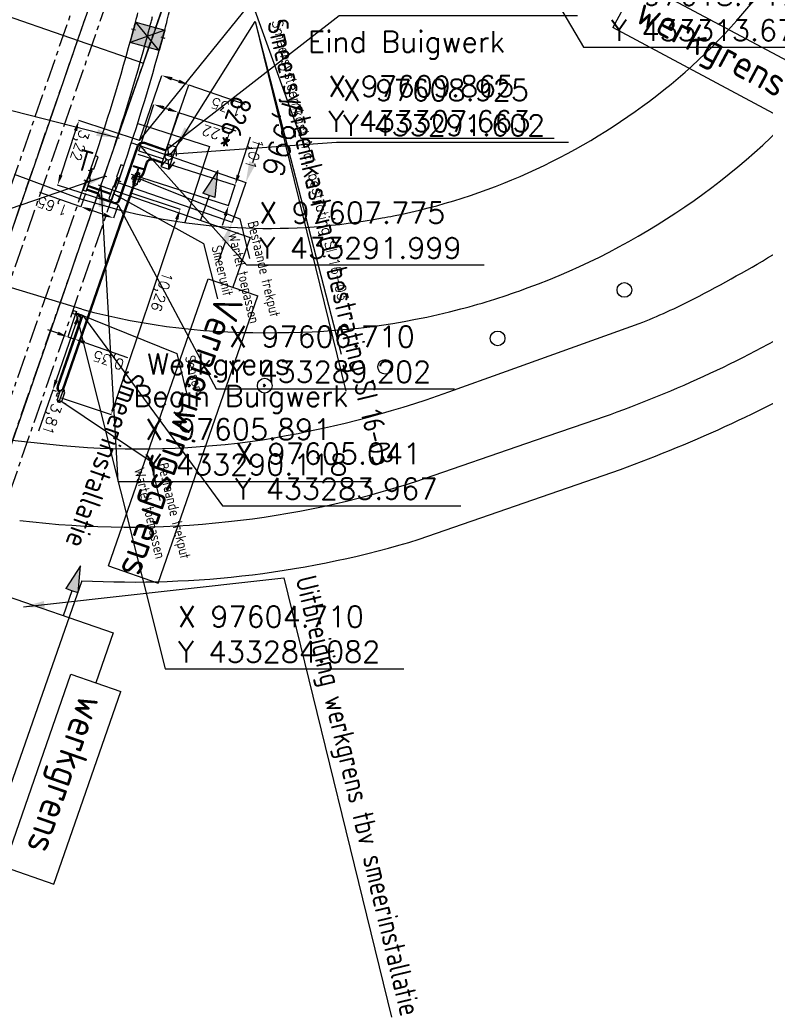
# Model space of a CAD drawing. Header units: millimetres. Extents: x 96940 to 101272, y 432237 to 434659.
# Tile 185 of 256: x 97602 to 97637, y 433251 to 433298. Entities that reach past the tile are written whole.
import ezdxf
from ezdxf.enums import TextEntityAlignment as Align

# ---------------------------------------------------------------- set-up
doc = ezdxf.new("R2010")
doc.units = ezdxf.units.MM
doc.linetypes.add('ACAD_ISO02W100', pattern=[15, 12, -3])
doc.linetypes.add('CENTER', pattern=[35.225022, 22.015639, -4.403128, 4.403128, -4.403128])
for name, color, linetype in [('As', 2, 'ACAD_ISO02W100'), ('Ondergrond_Nieuw_IP', 8, 'Continuous'), ('R_BN_B_Kokersysteem_Laagspanning', 3, 'Continuous'), ('R_BN_N_Kabels_en_leidingen_maatvoering', 1, 'Continuous'), ('R_BN_N_SPOOR', 3, 'Continuous'), ('R_BN_T_N_Constructiecodes', 7, 'Continuous'), ('R_BN_T_N_Constructielijn', 7, 'Continuous'), ('R_BN_T_N_Hartspoor', 1, 'CENTER'), ('R_BN_T_N_HOOGTELIJN', 7, 'Continuous'), ('R_BN_T_N_Kokersysteem_tekst', 7, 'Continuous'), ('R_BN_T_N_Legplan_maatvoering', 1, 'Continuous'), ('R_BN_T_N_Smeerinstallatie_kabels_en_unit', 9, 'Continuous'), ('R_BN_T_N_Smeerinstallatie_kabels_en_unit_Maatvoering', 7, 'Continuous'), ('R_BN_T_N_Smeersysteemkast', 7, 'Continuous'), ('R_BN_T_N_Spoor', 3, 'Continuous'), ('R_BN_T_N_Tekst', 7, 'Continuous'), ('R_BN_T_N_Thermietlassen', 7, 'Continuous'), ('R_BN_T_N_Vecom', 7, 'Continuous'), ('R_BN_T_N_Verkanting', 7, 'Continuous')]:
    doc.layers.add(name, color=color, linetype=linetype)
doc.layers.add('R_BN_T_N_Coordinaten', color=7, linetype='Continuous', lineweight=25)
doc.layers.add('R_BN_T_N_Las', color=3, linetype='Continuous', lineweight=25)
doc.styles.add('ISO', font='iso.shx')
doc.styles.get("Standard").update_dxf_attribs({"font": 'romans.shx'})
doc.dimstyles.new('RET 1-500', dxfattribs={"dimtxt": 1, "dimasz": 1, "dimexe": 0.3, "dimexo": 0, "dimgap": 0.3, "dimtad": 1, "dimdec": 3, "dimzin": 1, "dimtxsty": 'Standard', "dimcen": 0, "dimclrd": 1, "dimclre": 1, "dimclrt": 7, "dimaunit": 2, "dimadec": 4, "dimazin": 0, "dimtfac": 1, "dimtdec": 3, "dimtofl": 0, "dimtmove": 0, "dimatfit": 0, "dimfxl": 1, "dimarcsym": 0})
doc.dimstyles.get("Standard").update_dxf_attribs({"dimtxt": 0.18, "dimasz": 0.18, "dimexe": 0.18, "dimexo": 0.0625, "dimgap": 0.09, "dimtad": 0, "dimtih": 1, "dimtoh": 1, "dimdec": 4, "dimzin": 0, "dimdsep": 46, "dimtxsty": 'Standard', "dimcen": 0.09, "dimadec": 0, "dimazin": 0, "dimtfac": 1, "dimtdec": 4, "dimtofl": 0, "dimtmove": 0, "dimatfit": 3, "dimfxl": 1, "dimtolj": 1, "dimtzin": 0, "dimarcsym": 0})

# ---------------------------------------------------------------- blocks, each defined once
blk = doc.blocks.new('Smeersysteemkast')
at = {"layer": 'R_BN_T_N_Smeersysteemkast', "color": 7}
for p, q in [((-0.141, 0.349), (-0.55, 0.2)), ((0.55, 0.2), (-0.55, 0.2)), ((-0.55, 0.2), (-0.55, -0.2)), ((-0.55, 0.2), (-0.147, 0.053)), ((0.141, 0.349), (0.55, 0.2)), ((0.55, 0.2), (0.147, 0.053)), ((0.55, -0.2), (0.55, 0.2)), ((-0.147, -0.053), (-0.55, -0.2)), ((-0.55, -0.2), (0.55, -0.2)), ((0.147, -0.053), (0.55, -0.2))]:
    blk.add_line(p, q, dxfattribs=at)
at = {"layer": 'R_BN_T_N_Smeersysteemkast'}
blk.add_circle((0, 0), 0.156, dxfattribs=at)
blk = doc.blocks.new('Verkanting vlak')
at = {"layer": 'R_BN_T_N_Verkanting'}
blk.add_hatch(color=256, dxfattribs=at).paths.add_polyline_path([(0.505, -0.718), (-0.505, -0.718), (-0.505, 0.717), (0.505, 0.717)])
for p, q in [((-0.505, 0.717), (0.505, -0.718)), ((0.505, 0.717), (-0.505, -0.718))]:
    blk.add_line(p, q, dxfattribs=at)
blk.add_lwpolyline([(0.505, -0.718), (-0.505, -0.718), (-0.505, 0.717), (0.505, 0.717)], close=True, dxfattribs=at)
blk = doc.blocks.new('Thermietlas')
at = {"layer": 'R_BN_T_N_Thermietlassen', "style": 'ISO'}
blk.add_text('T', height=1, dxfattribs=at).set_placement((-0.313, -0.611))
blk = doc.blocks.new('Werkgrens rechts onder')
at = {"layer": 'R_BN_T_N_Constructiecodes'}
blk.add_hatch(color=1, dxfattribs=at).paths.add_polyline_path([(-1.25, -5.312), (-1.25, -5), (-1.25, -4.688), (-2.5, -5)])
blk.add_hatch(color=1, dxfattribs=at).paths.add_polyline_path([(-1.25, -5.312), (-1.25, -5), (-1.25, -4.688), (-2.5, -5)])
blk.add_hatch(color=1, dxfattribs=at).paths.add_polyline_path([(-1.25, -5.312), (-1.25, -5), (-1.25, -4.688), (-2.5, -5)])
blk.add_hatch(color=1, dxfattribs=at).paths.add_polyline_path([(-1.25, -5.312), (-1.25, -5), (-1.25, -4.688), (-2.5, -5)])
at = {"layer": 'R_BN_T_N_Constructiecodes', "color": 7}
for p, q in [((0, 0), (0, -7.5)), ((-1.25, -5), (0, -5)), ((12.17, -6.25), (2.5, -6.25)), ((2.5, -6.25), (2.5, -8.75)), ((12.17, -6.25), (12.17, -8.75)), ((0, -7.5), (2.5, -7.5)), ((12.17, -8.75), (2.5, -8.75))]:
    blk.add_line(p, q, dxfattribs=at)
at = {"layer": 'R_BN_T_N_Constructiecodes'}
for p, q in [((-2.5, -5), (-1.25, -4.688)), ((-1.25, -5.312), (-2.5, -5)), ((-1.25, -5), (-1.25, -4.688)), ((-1.25, -5.312), (-1.25, -5))]:
    blk.add_line(p, q, dxfattribs=at)
at = {"layer": 'R_BN_T_N_Constructiecodes', "color": 1, "style": 'ISO'}
blk.add_text('werkgrens', height=1.35, dxfattribs=at).set_placement((3.2, -7.343), align=Align.MIDDLE_LEFT)
at = {"layer": 'R_BN_T_N_Constructiecodes', "color": 7, "style": 'ISO'}
blk.add_attdef('CODE', text='', height=1, dxfattribs=at).set_placement((-6.191, -5), align=Align.MIDDLE_LEFT)
blk = doc.blocks.new('Vernieuwingsgrens rechts boven')
at = {"layer": 'R_BN_T_N_Constructiecodes'}
blk.add_hatch(color=1, dxfattribs=at).paths.add_polyline_path([(-1.25, 5.312), (-1.25, 5), (-1.25, 4.687), (-2.5, 5)])
blk.add_hatch(color=1, dxfattribs=at).paths.add_polyline_path([(-1.25, 5.312), (-1.25, 5), (-1.25, 4.687), (-2.5, 5)])
blk.add_hatch(color=1, dxfattribs=at).paths.add_polyline_path([(-1.25, 5.312), (-1.25, 5), (-1.25, 4.687), (-2.5, 5)])
blk.add_hatch(color=1, dxfattribs=at).paths.add_polyline_path([(-1.25, 5.312), (-1.25, 5), (-1.25, 4.687), (-2.5, 5)])
at = {"layer": 'R_BN_T_N_Constructiecodes', "color": 7}
for p, q in [((16.918, 8.75), (2.5, 8.75)), ((2.5, 6.25), (2.5, 8.75)), ((16.918, 6.25), (16.918, 8.75)), ((0, 0), (0, 7.5)), ((0, 7.5), (2.5, 7.5)), ((16.918, 6.25), (2.5, 6.25)), ((-1.25, 5), (0, 5))]:
    blk.add_line(p, q, dxfattribs=at)
at = {"layer": 'R_BN_T_N_Constructiecodes'}
for p, q in [((-1.25, 5.312), (-2.5, 5)), ((-1.25, 5.312), (-1.25, 5)), ((-2.5, 5), (-1.25, 4.687)), ((-1.25, 5), (-1.25, 4.687))]:
    blk.add_line(p, q, dxfattribs=at)
at = {"layer": 'R_BN_T_N_Constructiecodes', "color": 1, "style": 'ISO'}
blk.add_text('Vernieuwingsgrens', height=1.35, dxfattribs=at).set_placement((3.003, 7.537), align=Align.MIDDLE_LEFT)
at = {"layer": 'R_BN_T_N_Constructiecodes', "style": 'ISO'}
blk.add_attdef('CODE', text='', height=1, dxfattribs=at).set_placement((-6.153, 5), align=Align.MIDDLE_LEFT)
blk = doc.blocks.new('*D233')
at = {"layer": 'Defpoints', "color": 0, "transparency": 16777216}
for p in [(97607.717, 433292.257), (97603.839, 433290.149), (97606.71, 433289.202)]:
    blk.add_point(p, dxfattribs=at)
at = {"layer": 'R_BN_T_N_Smeerinstallatie_kabels_en_unit_Maatvoering', "color": 1, "lineweight": -2, "transparency": 16777216}
for p, q in [((97607.717, 433292.257), (97604.846, 433293.204)), ((97604.689, 433292.729), (97603.995, 433290.623)), ((97606.71, 433289.202), (97603.839, 433290.149))]:
    blk.add_line(p, q, dxfattribs=at)
at = {"layer": 'R_BN_T_N_Smeerinstallatie_kabels_en_unit_Maatvoering', "color": 1, "transparency": 16777216}
for points in [[(97604.769, 433292.703), (97604.61, 433292.755), (97604.846, 433293.204)], [(97604.075, 433290.597), (97603.916, 433290.649), (97603.839, 433290.149)]]:
    blk.add_solid(points, dxfattribs=at)
at = {"layer": 'R_BN_T_N_Smeerinstallatie_kabels_en_unit_Maatvoering', "color": 7, "transparency": 16777216, "insert": (97604.832, 433292.05), "char_height": 0.5, "attachment_point": 5, "rotation": 251.7569}
blk.add_mtext('3,22', dxfattribs=at)
blk = doc.blocks.new('*D234')
at = {"layer": 'Defpoints', "color": 0, "transparency": 16777216}
for p in [(97610.061, 433294.906), (97607.717, 433292.257), (97608.994, 433291.816)]:
    blk.add_point(p, dxfattribs=at)
at = {"layer": 'R_BN_T_N_Smeerinstallatie_kabels_en_unit_Maatvoering', "color": 1, "lineweight": -2, "transparency": 16777216}
for p, q in [((97607.717, 433292.257), (97608.784, 433295.347)), ((97609.257, 433295.184), (97609.588, 433295.07)), ((97608.994, 433291.816), (97610.061, 433294.906)), ((97610.061, 433294.906), (97612.724, 433293.987))]:
    blk.add_line(p, q, dxfattribs=at)
at = {"layer": 'R_BN_T_N_Smeerinstallatie_kabels_en_unit_Maatvoering', "color": 1, "transparency": 16777216}
for points in [[(97609.23, 433295.105), (97609.284, 433295.263), (97608.784, 433295.347)], [(97609.561, 433294.991), (97609.615, 433295.148), (97610.061, 433294.906)]]:
    blk.add_solid(points, dxfattribs=at)
at = {"layer": 'R_BN_T_N_Smeerinstallatie_kabels_en_unit_Maatvoering', "color": 7, "transparency": 16777216, "insert": (97611.876, 433293.912), "char_height": 0.5, "attachment_point": 5, "rotation": 160.9484}
blk.add_mtext('1,35', dxfattribs=at)
blk = doc.blocks.new('*D235')
at = {"layer": 'Defpoints', "color": 0, "transparency": 16777216}
for p in [(97608.403, 433293.97), (97607.693, 433291.764), (97608.856, 433291.389)]:
    blk.add_point(p, dxfattribs=at)
at = {"layer": 'R_BN_T_N_Smeerinstallatie_kabels_en_unit_Maatvoering', "color": 1, "lineweight": -2, "transparency": 16777216}
for p, q in [((97607.693, 433291.764), (97608.403, 433293.97)), ((97608.879, 433293.817), (97609.09, 433293.749)), ((97608.856, 433291.389), (97609.566, 433293.595)), ((97609.566, 433293.595), (97612.288, 433292.719))]:
    blk.add_line(p, q, dxfattribs=at)
at = {"layer": 'R_BN_T_N_Smeerinstallatie_kabels_en_unit_Maatvoering', "color": 1, "transparency": 16777216}
for points in [[(97608.854, 433293.737), (97608.905, 433293.896), (97608.403, 433293.97)], [(97609.065, 433293.669), (97609.116, 433293.828), (97609.566, 433293.595)]]:
    blk.add_solid(points, dxfattribs=at)
at = {"layer": 'R_BN_T_N_Smeerinstallatie_kabels_en_unit_Maatvoering', "color": 7, "transparency": 16777216, "insert": (97611.443, 433292.626), "char_height": 0.5, "attachment_point": 5, "rotation": 162.1563}
blk.add_mtext('1,22', dxfattribs=at)
blk = doc.blocks.new('*D236')
at = {"layer": 'Defpoints', "color": 0, "transparency": 16777216}
for p in [(97607.638, 433291.618), (97607.33, 433290.657), (97611.948, 433289.176)]:
    blk.add_point(p, dxfattribs=at)
at = {"layer": 'R_BN_T_N_Smeerinstallatie_kabels_en_unit_Maatvoering', "color": 1, "lineweight": -2, "transparency": 16777216}
for p, q in [((97612.409, 433290.613), (97612.992, 433292.431)), ((97607.638, 433291.618), (97612.256, 433290.137)), ((97607.33, 433290.657), (97611.948, 433289.176)), ((97611.948, 433289.176), (97612.256, 433290.137)), ((97611.796, 433288.7), (97611.643, 433288.224))]:
    blk.add_line(p, q, dxfattribs=at)
at = {"layer": 'R_BN_T_N_Smeerinstallatie_kabels_en_unit_Maatvoering', "color": 1, "transparency": 16777216}
for points in [[(97612.488, 433290.587), (97612.33, 433290.638), (97612.256, 433290.137)], [(97611.875, 433288.675), (97611.716, 433288.726), (97611.948, 433289.176)]]:
    blk.add_solid(points, dxfattribs=at)
at = {"layer": 'R_BN_T_N_Smeerinstallatie_kabels_en_unit_Maatvoering', "color": 7, "transparency": 16777216, "insert": (97613.108, 433291.654), "char_height": 0.5, "attachment_point": 5, "rotation": 252.2185}
blk.add_mtext('1,01', dxfattribs=at)
blk = doc.blocks.new('*D237')
at = {"layer": 'Defpoints', "color": 0, "transparency": 16777216}
for p in [(97604.71, 433284.082, -1.809), (97605.041, 433283.967), (97604.319, 433282.953)]:
    blk.add_point(p, dxfattribs=at)
at = {"layer": 'R_BN_T_N_Smeerinstallatie_kabels_en_unit_Maatvoering', "color": 1, "lineweight": -2, "transparency": 16777216}
for p, q in [((97604.71, 433284.082), (97604.319, 433282.953)), ((97605.041, 433283.967), (97604.649, 433282.839)), ((97603.846, 433283.117), (97603.374, 433283.281)), ((97604.319, 433282.953), (97604.649, 433282.839)), ((97605.122, 433282.675), (97607.154, 433281.97))]:
    blk.add_line(p, q, dxfattribs=at)
at = {"layer": 'R_BN_T_N_Smeerinstallatie_kabels_en_unit_Maatvoering', "color": 1, "transparency": 16777216}
for points in [[(97603.819, 433283.039), (97603.874, 433283.196), (97604.319, 433282.953)], [(97605.095, 433282.596), (97605.149, 433282.754), (97604.649, 433282.839)]]:
    blk.add_solid(points, dxfattribs=at)
at = {"layer": 'R_BN_T_N_Smeerinstallatie_kabels_en_unit_Maatvoering', "color": 7, "transparency": 16777216, "insert": (97606.273, 433281.908), "char_height": 0.5, "attachment_point": 5, "rotation": 160.8663}
blk.add_mtext('0,35', dxfattribs=at)
blk = doc.blocks.new('*D238')
at = {"layer": 'Defpoints', "color": 0, "transparency": 16777216}
for p in [(97605.155, 433289.742), (97604.94, 433289.121), (97606.71, 433289.202)]:
    blk.add_point(p, dxfattribs=at)
at = {"layer": 'R_BN_T_N_Smeerinstallatie_kabels_en_unit_Maatvoering', "color": 1, "lineweight": -2, "transparency": 16777216}
for p, q in [((97604.94, 433289.121), (97603.001, 433289.794)), ((97605.155, 433289.742), (97604.94, 433289.121)), ((97606.71, 433289.202), (97606.495, 433288.582)), ((97606.023, 433288.746), (97605.412, 433288.957))]:
    blk.add_line(p, q, dxfattribs=at)
at = {"layer": 'R_BN_T_N_Smeerinstallatie_kabels_en_unit_Maatvoering', "color": 1, "transparency": 16777216}
for points in [[(97605.385, 433288.879), (97605.44, 433289.036), (97604.94, 433289.121)], [(97605.995, 433288.667), (97606.05, 433288.824), (97606.495, 433288.582)]]:
    blk.add_solid(points, dxfattribs=at)
at = {"layer": 'R_BN_T_N_Smeerinstallatie_kabels_en_unit_Maatvoering', "color": 7, "transparency": 16777216, "insert": (97603.62, 433289.211), "char_height": 0.5, "attachment_point": 5, "rotation": 160.8663}
blk.add_mtext('1,65', dxfattribs=at)
blk = doc.blocks.new('Werkgrens rechts boven')
at = {"layer": 'R_BN_T_N_Constructiecodes'}
blk.add_hatch(color=1, dxfattribs=at).paths.add_polyline_path([(-1.25, 5.312), (-1.25, 5), (-1.25, 4.688), (-2.5, 5)])
blk.add_hatch(color=1, dxfattribs=at).paths.add_polyline_path([(-1.25, 5.312), (-1.25, 5), (-1.25, 4.688), (-2.5, 5)])
blk.add_hatch(color=1, dxfattribs=at).paths.add_polyline_path([(-1.25, 5.312), (-1.25, 5), (-1.25, 4.688), (-2.5, 5)])
blk.add_hatch(color=1, dxfattribs=at).paths.add_polyline_path([(-1.25, 5.312), (-1.25, 5), (-1.25, 4.688), (-2.5, 5)])
at = {"layer": 'R_BN_T_N_Constructiecodes', "color": 7}
for p, q in [((12.17, 8.75), (2.5, 8.75)), ((2.5, 6.25), (2.5, 8.75)), ((12.17, 6.25), (12.17, 8.75)), ((0, 0), (0, 7.5)), ((0, 7.5), (2.5, 7.5)), ((12.17, 6.25), (2.5, 6.25)), ((-1.25, 5), (0, 5))]:
    blk.add_line(p, q, dxfattribs=at)
at = {"layer": 'R_BN_T_N_Constructiecodes'}
for p, q in [((-1.25, 5.312), (-2.5, 5)), ((-1.25, 5.312), (-1.25, 5)), ((-2.5, 5), (-1.25, 4.688)), ((-1.25, 5), (-1.25, 4.688))]:
    blk.add_line(p, q, dxfattribs=at)
at = {"layer": 'R_BN_T_N_Constructiecodes', "color": 1, "style": 'ISO'}
blk.add_text('werkgrens', height=1.35, dxfattribs=at).set_placement((3.22, 7.628), align=Align.MIDDLE_LEFT)
at = {"layer": 'R_BN_T_N_Constructiecodes', "color": 7, "style": 'ISO'}
blk.add_attdef('CODE', text='', height=1, dxfattribs=at).set_placement((-6.153, 5), align=Align.MIDDLE_LEFT)
blk = doc.blocks.new('*D481')
at = {"layer": 'Defpoints', "color": 0, "transparency": 16777216}
for p in [(97607.356, 433292.151), (97606.702, 433290.266), (97612.112, 433288.389)]:
    blk.add_point(p, dxfattribs=at)
at = {"layer": 'R_BN_T_N_Legplan_maatvoering', "color": 1, "lineweight": -2, "transparency": 16777216}
for p, q in [((97607.356, 433292.151), (97612.766, 433290.274)), ((97613.094, 433291.219), (97613.422, 433292.164)), ((97606.702, 433290.266), (97612.112, 433288.389)), ((97612.766, 433290.274), (97612.112, 433288.389)), ((97611.784, 433287.444), (97611.456, 433286.499))]:
    blk.add_line(p, q, dxfattribs=at)
at = {"layer": 'R_BN_T_N_Legplan_maatvoering', "color": 1, "transparency": 16777216}
for points in [[(97612.936, 433291.274), (97613.251, 433291.164), (97612.766, 433290.274)], [(97611.626, 433287.499), (97611.941, 433287.389), (97612.112, 433288.389)]]:
    blk.add_solid(points, dxfattribs=at)
at = {"layer": 'R_BN_T_N_Legplan_maatvoering', "color": 7, "transparency": 16777216, "insert": (97614.398, 433292.498), "char_height": 1, "attachment_point": 5, "rotation": 253.8}
blk.add_mtext('1,996', dxfattribs=at)
blk = doc.blocks.new('BOOM')
at = {"color": 0}
blk.add_circle((0, 0), 0.35, dxfattribs=at)
blk = doc.blocks.new('*D684')
at = {"layer": 'Defpoints', "color": 0, "transparency": 16777216}
for p in [(97607.272, 433289.793), (97604.006, 433280.063), (97606.382, 433279.265)]:
    blk.add_point(p, dxfattribs=at)
at = {"layer": 'R_BN_T_N_Smeerinstallatie_kabels_en_unit_Maatvoering', "color": 1, "lineweight": -2, "transparency": 16777216}
for p, q in [((97607.272, 433289.793), (97609.647, 433288.996)), ((97609.488, 433288.522), (97606.541, 433279.739)), ((97604.006, 433280.063), (97606.382, 433279.265))]:
    blk.add_line(p, q, dxfattribs=at)
at = {"layer": 'R_BN_T_N_Smeerinstallatie_kabels_en_unit_Maatvoering', "color": 1, "transparency": 16777216}
for points in [[(97609.567, 433288.495), (97609.409, 433288.548), (97609.647, 433288.996)], [(97606.62, 433279.713), (97606.462, 433279.766), (97606.382, 433279.265)]]:
    blk.add_solid(points, dxfattribs=at)
at = {"layer": 'R_BN_T_N_Smeerinstallatie_kabels_en_unit_Maatvoering', "color": 7, "transparency": 16777216, "insert": (97608.711, 433285.113), "char_height": 0.5, "attachment_point": 5, "rotation": 251.449}
blk.add_mtext('10,26', dxfattribs=at)
blk = doc.blocks.new('*D685')
at = {"layer": 'Defpoints', "color": 0, "transparency": 16777216}
for p in [(97604.852, 433284.022), (97605.036, 433283.958), (97603.793, 433280.357)]:
    blk.add_point(p, dxfattribs=at)
at = {"layer": 'R_BN_T_N_Smeerinstallatie_kabels_en_unit_Maatvoering', "color": 1, "lineweight": -2, "transparency": 16777216}
for p, q in [((97605.036, 433283.958), (97604.852, 433284.022)), ((97604.689, 433283.549), (97603.771, 433280.893)), ((97603.608, 433280.42), (97602.937, 433278.476)), ((97603.793, 433280.357), (97603.608, 433280.42))]:
    blk.add_line(p, q, dxfattribs=at)
at = {"layer": 'R_BN_T_N_Smeerinstallatie_kabels_en_unit_Maatvoering', "color": 1, "transparency": 16777216}
for points in [[(97604.768, 433283.522), (97604.61, 433283.576), (97604.852, 433284.022)], [(97603.85, 433280.866), (97603.693, 433280.92), (97603.608, 433280.42)]]:
    blk.add_solid(points, dxfattribs=at)
at = {"layer": 'R_BN_T_N_Smeerinstallatie_kabels_en_unit_Maatvoering', "color": 7, "transparency": 16777216, "insert": (97603.507, 433279.062), "char_height": 0.5, "attachment_point": 5, "rotation": 250.9476}
blk.add_mtext('3,81', dxfattribs=at)
blk = doc.blocks.new('Las')
at = {"layer": 'R_BN_T_N_Las', "color": 7}
blk.add_line((-0.1, 0), (0.1, 0), dxfattribs=at)

msp = doc.modelspace()

# ---------------------------------------------------------------- linework, layer by layer
at = {"layer": 'As'}
for points in [[(97628.0347, 433364.08818, -1.79248), (97626.20282, 433358.80282, -1.79694), (97624.38307, 433353.55299, -1.79819), (97622.724, 433348.75224, -1.82376), (97621.67315, 433345.7319, -1.83336), (97619.7661, 433340.23955, -1.8139), (97617.88885, 433334.83255, -1.81508), (97616.07994, 433329.61728, -1.83405), (97614.22186, 433324.24606, -1.81813), (97612.55067, 433319.42948, -1.79446), (97610.7776, 433314.29752, -1.78801), (97608.79088, 433308.57096, -1.78711), (97606.82434, 433302.92436, -1.80661), (97604.96062, 433297.51932, -1.80412), (97603.29031, 433292.70863, -1.80739), (97601.42549, 433287.329, -1.8134), (97600.11737, 433283.55214, -1.8079), (97598.52167, 433278.94376, -1.80699), (97597.23032, 433275.22145, -1.80393)], [(97600.4097, 433274.28669, -1.81864), (97602.10161, 433279.17159, -1.81929), (97603.8608, 433284.24161, -1.81816), (97605.40498, 433288.70106, -1.81631), (97607.21721, 433293.925, -1.80257), (97608.98084, 433299.01333, -1.80357), (97610.77494, 433304.1975, -1.80238), (97612.48399, 433309.1428, -1.78701), (97614.24883, 433314.24715, -1.79053), (97616.04663, 433319.43453, -1.80001), (97617.5951, 433323.88172, -1.8245), (97619.31989, 433328.88769, -1.83345), (97621.13165, 433334.10366, -1.81662), (97622.97751, 433339.40976, -1.81608), (97624.28452, 433343.07983, -1.83935), (97624.99245, 433345.2069, -1.83829), (97626.5217, 433349.59162, -1.80307), (97628.32527, 433354.76614, -1.78253), (97630.02047, 433359.63559, -1.77107), (97631.16318, 433362.92721, -1.75616)]]:
    msp.add_polyline3d(points, dxfattribs=at)
at = {"layer": 'Ondergrond_Nieuw_IP'}
for points in [[(97601.773, 433290.662), (97604.872, 433289.51), (97606.367, 433289.076)], [(97604.987, 433284.255), (97598.654, 433286.17)], [(97625.128, 433281.313), (97631.43, 433283.576)], [(97622.407, 433280.336), (97625.128, 433281.313)], [(97626.505, 433278.041), (97629.42, 433279.045)], [(97600.913, 433278.12), (97604.073, 433277.788)], [(97620.828, 433276.085), (97626.505, 433278.041)], [(97620.993, 433273.346), (97630.539, 433276.663)], [(97604.99, 433271.382), (97597.496, 433249.957), (97598.942, 433246.883)]]:
    msp.add_lwpolyline(points, dxfattribs=at)
for centre, radius, start, end in [((97615.50994, 433316.14492), 27.45369, 306.702722, 321.217847), ((97614.59412, 433316.85617), 33.62679, 290.117616, 318.72396), ((97614.04107, 433317.73375), 29.6063, 281.177057, 307.144113), ((97613.88236, 433317.25064), 29.15975, 255.064557, 280.573346), ((97614.93212, 433312.93057), 24.72156, 280.01889, 281.308948), ((97595.65158, 433358.04621), 82.73679, 297.6350106, 300.8005157), ((97614.38718, 433316.92343), 33.76155, 284.720271, 290.408116), ((97619.96383, 433312.45886), 31.07559, 291.652525, 296.909293), ((97613.4192, 433315.72698), 32.58201, 255.001176, 271.491035), ((97614.35475, 433316.99216), 33.83627, 269.851414, 284.743822), ((97611.12733, 433331.98491), 56.01121, 289.061902, 300.253178), ((97609.01202, 433336.39152), 63.48943, 289.8198626, 300.1295807), ((97605.51724, 433327.80417), 50.38344, 279.17972, 289.586184), ((97607.62852, 433318.36119), 40.72868, 264.991833, 278.366881), ((97607.13286, 433318.30824), 44.38872, 276.233997, 287.970507), ((97607.23169, 433317.48065), 43.55529, 263.152869, 276.222975), ((97607.41456, 433317.80587), 46.48714, 267.010359, 286.983142)]:
    msp.add_arc(centre, radius, start, end, dxfattribs=at)
at = {"layer": 'R_BN_B_Kokersysteem_Laagspanning', "color": 1}
for p, q in [((97607.36427, 433290.43761), (97607.41006, 433290.56991)), ((97607.5361, 433290.6956), (97607.38565, 433290.2609)), ((97607.4854, 433290.54913), (97607.41642, 433290.573)), ((97607.75723, 433290.61907), (97607.5361, 433290.6956)), ((97607.57579, 433290.68187), (97607.60114, 433290.7551)), ((97607.60678, 433290.18437), (97607.75723, 433290.61907)), ((97607.6075, 433290.75819), (97607.61459, 433290.75574)), ((97607.61459, 433290.75574), (97607.73507, 433290.71404)), ((97607.70653, 433290.47259), (97607.77552, 433290.44872)), ((97607.71754, 433290.63281), (97607.74125, 433290.70132)), ((97607.43634, 433290.40738), (97607.36736, 433290.43125)), ((97607.38565, 433290.2609), (97607.60678, 433290.18437)), ((97607.42534, 433290.24717), (97607.39999, 433290.17393)), ((97607.40308, 433290.16757), (97607.41017, 433290.16512)), ((97607.41017, 433290.16512), (97607.52829, 433290.12423)), ((97607.52829, 433290.12423), (97607.53538, 433290.12178)), ((97607.56709, 433290.19811), (97607.54174, 433290.12487)), ((97607.65747, 433290.33084), (97607.72646, 433290.30697)), ((97607.77861, 433290.44236), (97607.73282, 433290.31006)), ((97603.79013, 433280.13871), (97603.83843, 433280.27543)), ((97603.96527, 433280.40031), (97603.81204, 433279.96658)), ((97603.91364, 433280.25416), (97603.84481, 433280.27848)), ((97604.18591, 433280.32236), (97603.96527, 433280.40031)), ((97604.00487, 433280.38632), (97604.03069, 433280.45939)), ((97604.03268, 433279.88863), (97604.18591, 433280.32236)), ((97604.03268, 433279.88863), (97604.18341, 433280.31529)), ((97604.03707, 433280.46244), (97604.04414, 433280.45994)), ((97604.04414, 433280.45994), (97604.162, 433280.4183)), ((97604.14631, 433280.33635), (97604.17212, 433280.40943)), ((97603.86367, 433280.11273), (97603.79013, 433280.13871)), ((97603.81204, 433279.96658), (97604.03268, 433279.88863)), ((97603.85164, 433279.95259), (97603.82583, 433279.87951)), ((97603.82888, 433279.87313), (97603.83595, 433279.87064)), ((97603.83595, 433279.87064), (97603.95381, 433279.829)), ((97603.95381, 433279.829), (97603.96088, 433279.8265)), ((97603.99308, 433279.90262), (97603.96726, 433279.82955))]:
    msp.add_line(p, q, dxfattribs=at)
at = {"layer": 'R_BN_B_Kokersysteem_Laagspanning', "color": 1, "linetype": 'CENTER'}
for p, q in [((97607.75571, 433290.37621), (97607.38716, 433290.50376)), ((97607.68346, 433290.76365), (97607.45942, 433290.11632)), ((97604.11306, 433280.46741), (97603.88489, 433279.82153))]:
    msp.add_line(p, q, dxfattribs=at)
at = {"layer": 'R_BN_B_Kokersysteem_Laagspanning', "color": 1}
for centre, radius, start, end in [((97607.41478, 433290.56828), 0.005, 70.908884, 160.908886), ((97607.60586, 433290.75347), 0.005, 70.908884, 160.908886), ((97607.7318, 433290.70459), 0.01, 340.908886, 70.908884), ((97607.36899, 433290.43598), 0.005, 160.908886, 250.908884), ((97607.40471, 433290.17229), 0.005, 160.908886, 250.908884), ((97607.53668, 433290.12719), 0.00557, 256.48768, 335.330086), ((97607.72809, 433290.31169), 0.005, 250.908884, 340.908886), ((97607.77388, 433290.44399), 0.005, 340.908886, 70.908884), ((97603.84314, 433280.27376), 0.005, 70.542531, 160.542529), ((97604.0354, 433280.45773), 0.005, 70.542531, 160.542529), ((97603.83054, 433279.87785), 0.005, 160.542529, 250.542531), ((97603.96255, 433279.83121), 0.005, 250.542531, 340.542529), ((97604.02933, 433279.89234), 0.005, 70.542531, 160.542529)]:
    msp.add_arc(centre, radius, start, end, dxfattribs=at)
for p in [(97607.60678, 433290.18437), (97607.60678, 433290.18437), (97603.81204, 433279.96658), (97604.03268, 433279.88863), (97604.03268, 433279.88863)]:
    msp.add_point(p, dxfattribs=at)
at = {"layer": 'R_BN_N_SPOOR', "color": 7}
for p in [(97606.0362, 433290.49213), (97606.05686, 433290.55168)]:
    msp.add_point(p, dxfattribs=at)
at = {"layer": 'R_BN_T_N_Constructielijn'}
msp.add_line((97606.77318, 433292.35433), (97606.67868, 433292.38705), dxfattribs=at)
at = {"layer": 'R_BN_T_N_Hartspoor', "ltscale": 0.05}
for p, q in [((97644.79464, 433412.43045), (97595.53233, 433270.34214)), ((97631.96903, 433377.6276), (97594.85442, 433270.57717)), ((97633.32485, 433377.15754), (97596.21025, 433270.10711)), ((97598.65318, 433269.25485), (97625.10155, 433345.48794)), ((97605.18275, 433290.36369), (97597.93316, 433269.50538)), ((97606.53846, 433289.89327), (97599.28862, 433269.03427))]:
    msp.add_line(p, q, dxfattribs=at)
at = {"layer": 'R_BN_T_N_Hartspoor'}
msp.add_arc((97559.84852, 433310.31939), 50, 344.919933, 345.902425, dxfattribs=at)
at = {"layer": 'R_BN_T_N_Hartspoor', "linetype": 'CENTER'}
msp.add_arc((97511.57043, 433323.32794), 100, 340.8890444, 344.9198581, dxfattribs=at)
at = {"layer": 'R_BN_T_N_HOOGTELIJN'}
msp.add_line((97581.0751, 433305.22668), (97607.90701, 433295.9336), dxfattribs=at)
at = {"layer": 'R_BN_T_N_Smeerinstallatie_kabels_en_unit', "color": 9}
for p, q in [((97605.61727, 433291.53064, -1.80946), (97605.41405, 433290.94489, -1.80946)), ((97605.55576, 433290.89572, -1.80946), (97605.75898, 433291.48147, -1.80946)), ((97605.75898, 433291.48147, -1.80946), (97605.61727, 433291.53064, -1.80946)), ((97605.29734, 433290.48077, -1.80946), (97605.45365, 433290.93131, -1.80946)), ((97605.41405, 433290.94489, -1.80946), (97605.55576, 433290.89572, -1.80946)), ((97606.83128, 433291.10945, -1.80946), (97606.62806, 433290.5237, -1.80946)), ((97606.76977, 433290.47453, -1.80946), (97606.97299, 433291.06028, -1.80946)), ((97606.97299, 433291.06028, -1.80946), (97606.83128, 433291.10945, -1.80946)), ((97605.25768, 433290.49417, -1.80946), (97605.05446, 433289.90842, -1.80946)), ((97605.39939, 433290.445, -1.80946), (97605.25768, 433290.49417, -1.80946)), ((97605.34488, 433290.46412, -1.80946), (97605.50119, 433290.91465, -1.80946)), ((97606.51136, 433290.05958, -1.80946), (97606.66767, 433290.51012, -1.80946)), ((97606.55889, 433290.04293, -1.80946), (97606.7152, 433290.49346, -1.80946)), ((97606.62806, 433290.5237, -1.80946), (97606.76977, 433290.47453, -1.80946)), ((97605.19617, 433289.85925, -1.80946), (97605.39939, 433290.445, -1.80946)), ((97606.34474, 433289.70708, -1.80946), (97605.27244, 433290.0791, -1.80946)), ((97606.36111, 433289.75427, -1.80946), (97605.28881, 433290.12629, -1.80946)), ((97606.47169, 433290.07298, -1.80946), (97606.26847, 433289.48723, -1.80946)), ((97606.41018, 433289.43806, -1.80946), (97606.6134, 433290.02381, -1.80946)), ((97606.6134, 433290.02381, -1.80946), (97606.47169, 433290.07298, -1.80946)), ((97605.05446, 433289.90842, -1.80946), (97605.19617, 433289.85925, -1.80946)), ((97605.66549, 433289.74874, -1.80946), (97605.21237, 433289.90595, -1.80946)), ((97605.69846, 433289.79028, -1.80946), (97605.22877, 433289.95323, -1.80946)), ((97605.84227, 433289.54987, -1.80946), (97605.76935, 433289.66608, -1.80946)), ((97605.87532, 433289.59128, -1.80946), (97605.80232, 433289.70762, -1.80946)), ((97606.48347, 433289.28079, -1.80946), (97605.94613, 433289.46721, -1.80946)), ((97606.49772, 433289.32871, -1.80946), (97605.97918, 433289.50862, -1.80946)), ((97606.26847, 433289.48723, -1.80946), (97606.41018, 433289.43806, -1.80946)), ((97604.69386, 433284.03432, -1.80946), (97604.78833, 433284.00154, -1.80946)), ((97604.71025, 433284.08156, -1.80946), (97604.80472, 433284.04878, -1.80946)), ((97604.71025, 433284.08156, -1.80946), (97604.80472, 433284.04878, -1.80946)), ((97604.91173, 433283.74704), (97603.82215, 433280.6065)), ((97604.95897, 433283.73065), (97603.86891, 433280.58875))]:
    msp.add_line(p, q, dxfattribs=at)
at = {"layer": 'R_BN_T_N_Smeerinstallatie_kabels_en_unit', "color": 7}
for p, q in [((97604.54399, 433284.05998, -1.80946), (97604.59414, 433284.20455, -1.80946)), ((97604.6857, 433284.01081, -1.80946), (97604.54399, 433284.05998, -1.80946)), ((97604.59414, 433284.20455, -1.80946), (97604.73586, 433284.15538, -1.80946)), ((97604.73586, 433284.15538, -1.80946), (97604.6857, 433284.01081, -1.80946))]:
    msp.add_line(p, q, dxfattribs=at)
at = {"layer": 'R_BN_T_N_Smeerinstallatie_kabels_en_unit', "color": 9}
for points in [[(97606.74477, 433289.45454), (97607.6353, 433292.02135, -0.41379378), (97607.9531, 433292.17571), (97608.99364, 433291.81638)], [(97606.79201, 433289.43815), (97607.68254, 433292.00496, -0.41379378), (97607.93677, 433292.12845), (97608.97831, 433291.76877)], [(97607.87621, 433290.69087), (97608.06289, 433291.22894, -0.41379377), (97608.38068, 433291.3833), (97608.80686, 433291.23613)], [(97607.92392, 433290.67584), (97608.1106, 433291.21391, -0.41422701), (97608.36511, 433291.3373), (97608.79177, 433291.18926)]]:
    msp.add_lwpolyline(points, format="xyb", dxfattribs=at)
for points in [[(97604.07533, 433280.44892), (97607.4424, 433290.15396)], [(97604.12248, 433280.43227), (97607.48965, 433290.1376)]]:
    msp.add_lwpolyline(points, dxfattribs=at)
for centre, radius, start, end in [((97607.68773, 433290.75779), 0.25, 277.280875, 340.866255), ((97607.68726, 433290.75643), 0.2, 284.636951, 340.866255), ((97605.59994, 433289.55979, -1.80946), 0.2, 32.105103, 70.866255), ((97605.6329, 433289.60133, -1.80946), 0.2, 32.105103, 70.866255), ((97606.01168, 433289.65617, -1.80946), 0.2, 212.105103, 250.866255), ((97606.04473, 433289.69757, -1.80946), 0.2, 212.105103, 250.866255), ((97606.55582, 433289.52009, -1.80946), 0.25, 253.178733, 340.866255), ((97606.55582, 433289.52009, -1.80946), 0.2, 253.178733, 340.866255), ((97604.72278, 433283.81259, -1.80946), 0.2, 340.866255, 70.866255), ((97604.72278, 433283.81259, -1.80946), 0.25, 340.866255, 70.866255), ((97604.05834, 433280.52455), 0.25, 160.866255, 239.855166), ((97604.05786, 433280.5232), 0.2, 160.866255, 237.13634)]:
    msp.add_arc(centre, radius, start, end, dxfattribs=at)
at = {"layer": 'R_BN_T_N_Smeerinstallatie_kabels_en_unit_Maatvoering', "color": 1}
msp.add_line((97607.69297, 433291.76352), (97608.8561, 433291.38911), dxfattribs=at)
at = {"layer": 'R_BN_T_N_Spoor'}
for p, q in [((97605.3815, 433290.82413), (97605.21774, 433290.35152)), ((97606.73702, 433290.35317), (97606.57345, 433289.88111))]:
    msp.add_line(p, q, dxfattribs=at)
at = {"layer": 'R_BN_T_N_Spoor', "color": 7}
for p, q in [((97605.28662, 433290.85573), (97605.47559, 433290.79025)), ((97606.05906, 433290.58808), (97606.15355, 433290.55534)), ((97605.08513, 433290.39754), (97605.36856, 433290.29919)), ((97605.76299, 433290.16235), (97606.04642, 433290.06401)), ((97606.64253, 433290.38591), (97606.83151, 433290.32043)), ((97606.44084, 433289.92712), (97606.72426, 433289.82878))]:
    msp.add_line(p, q, dxfattribs=at)
at = {"layer": 'R_BN_T_N_Spoor'}
msp.add_lwpolyline([(97609.03852, 433297.96593, 0.0072918), (97609.27272, 433298.9596, 0.00833353), (97609.47635, 433299.96301)], format="xyb", dxfattribs=at)
msp.add_lwpolyline([(97609.03852, 433297.96593, 0.0072918), (97609.27272, 433298.9596, 0.00833353), (97609.47635, 433299.96301)], format="xyb", dxfattribs=at)
for centre, radius, start, end in [((97559.84852, 433310.31939), 49.2825, 344.944576, 345.902425), ((97559.84852, 433310.31939), 49.2825, 344.944576, 345.902425), ((97559.84852, 433310.31939), 50.7175, 344.944274, 345.902425), ((97559.84852, 433310.31939), 50.7175, 344.944274, 345.902425), ((97511.60282, 433323.31735), 99.24843, 340.8886974, 344.9331306), ((97511.6264, 433323.30963), 100.65862, 340.8884616, 344.9338974)]:
    msp.add_arc(centre, radius, start, end, dxfattribs=at)
at = {"layer": 'R_BN_T_N_Vecom', "color": 7, "linetype": 'Continuous', "ltscale": 0.05}
for p, q in [((97607.64407, 433293.06399), (97611.03943, 433291.971)), ((97611.03943, 433291.971), (97609.87927, 433288.36697))]:
    msp.add_line(p, q, dxfattribs=at)

# ---------------------------------------------------------------- block references
at = {"layer": 'Ondergrond_Nieuw_IP'}
for p in [(97630.728, 433285.175), (97624.711, 433282.874), (97619.381, 433281.526), (97613.664, 433280.632)]:
    msp.add_blockref('BOOM', p, dxfattribs=at)
at = {"layer": 'R_BN_T_N_Constructiecodes', "color": 0, "linetype": 'ByBlock', "lineweight": -2}
for name, p, rotation, values in [('Werkgrens rechts onder', (97632.1109, 433306.51388), 331.8487727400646, {'CODE': '826**'}), ('Vernieuwingsgrens rechts boven', (97605.89139, 433290.1178), 250.8636240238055, {'CODE': '826*'})]:
    msp.add_blockref(name, p, dxfattribs=dict(at, rotation=rotation)).add_auto_attribs(values)
ref = msp.add_blockref('Werkgrens rechts boven', (97599.38401, 433271.36134), dxfattribs=dict(at, rotation=250.8662548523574))
ref.add_attrib('CODE', 'Smeerinstallatie', dxfattribs={"color": 7, "height": 1, "rotation": 250.866255, "style": 'ISO'}).set_placement((97607.54467, 433281.26404), align=Align.MIDDLE_LEFT)
at = {"layer": 'R_BN_T_N_Las', "color": 0, "linetype": 'ByBlock', "lineweight": -2}
for p, rotation in [((97607.4394, 433297.5181), 164.9445761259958), ((97608.82507, 433297.1451), 344.9445761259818)]:
    msp.add_blockref('Las', p, dxfattribs=dict(at, rotation=rotation))
at = {"layer": 'R_BN_T_N_Smeersysteemkast', "rotation": 252.1562700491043}
msp.add_blockref('Smeersysteemkast', (97609.09726, 433291.48558), dxfattribs=at)
at = {"layer": 'R_BN_T_N_Thermietlassen', "color": 0, "linetype": 'ByBlock', "rotation": 343.8}
for p in [(97605.11408, 433291.41914), (97607.54541, 433290.6498)]:
    msp.add_blockref('Thermietlas', p, dxfattribs=at)
at = {"layer": 'R_BN_T_N_Verkanting', "color": 0, "linetype": 'ByBlock', "lineweight": -2, "rotation": 254.5409816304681}
msp.add_blockref('Verkanting vlak', (97608.10521, 433297.20162), dxfattribs=at)

# ---------------------------------------------------------------- texts
at = {"layer": 'R_BN_N_Kabels_en_leidingen_maatvoering', "color": 7, "char_height": 1, "attachment_point": 7}
for s, insert in [('X 97608.925\\PY 433291.602', (97617.36873, 433292.48113)), ('X 97607.775\\PY 433291.999', (97613.40136, 433286.66196)), ('X 97606.710\\PY 433289.202', (97611.95949, 433280.78822, -1.80946)), ('X 97605.041\\PY 433283.967', (97612.25699, 433275.23835, -1.80946)), ('X 97604.710\\PY 433284.082', (97609.54434, 433267.5088, -1.80946))]:
    msp.add_mtext(s, dxfattribs=dict(at, insert=insert))
at = {"layer": 'R_BN_T_N_Coordinaten', "color": 7}
for s, p in [('Eind Buigwerk', (97615.7128, 433296.44477)), ('Werkgrens', (97608.08663, 433281.15417)), ('Begin Buigwerk', (97607.42598, 433279.64287))]:
    msp.add_text(s, height=1, dxfattribs=at).set_placement(p)
at = {"layer": 'R_BN_T_N_Coordinaten', "color": 7, "char_height": 1, "attachment_point": 7}
for s, insert in [('X 97618.747\\PY 433313.674', (97630.0869, 433296.9904)), ('X 97609.865\\PY 433307.663', (97616.67578, 433292.6674)), ('X 97605.891\\PY 433290.118', (97607.99438, 433276.39092))]:
    msp.add_mtext(s, dxfattribs=dict(at, insert=insert))
at = {"layer": 'R_BN_T_N_Kokersysteem_tekst', "linetype": 'Continuous', "ltscale": 0.05, "width": 0.9}
msp.add_text('Smeersysteemkast incl. bestrating SI 16-03', height=0.5, rotation=283.381093, dxfattribs=at).set_placement((97614.24163, 433297.98315), align=Align.MIDDLE_LEFT)
at = {"layer": 'R_BN_T_N_Smeerinstallatie_kabels_en_unit', "linetype": 'Continuous', "ltscale": 0.05, "style": 'ISO', "width": 0.9}
for s, p in [('Bestaande trekput', (97613.08754, 433288.43442)), ('Wartel toepassen', (97612.16889, 433287.88787)), ('Smeerunit', (97611.37263, 433287.27504)), ('Sensor', (97610.10939, 433282.05257)), ('Bestaande trekput', (97608.83225, 433276.96167)), ('Wartel toepassen', (97607.70403, 433276.72765))]:
    msp.add_text(s, height=0.5, rotation=283.503832, dxfattribs=at).set_placement(p, align=Align.MIDDLE_LEFT)
at = {"layer": 'R_BN_T_N_Tekst', "linetype": 'Continuous', "ltscale": 0.05, "style": 'ISO', "width": 0.9}
for s, p in [('Smeersysteemkast incl. bestrating SI 16-03', (97614.24163, 433297.98315)), ('Uitbreiding werkgrens tbv smeerinstallatie', (97615.60088, 433271.596))]:
    msp.add_text(s, height=1, rotation=283.503832, dxfattribs=at).set_placement(p, align=Align.MIDDLE_LEFT)

# ---------------------------------------------------------------- dimensions: what is measured, and where the dimension line sits
at = {"layer": 'R_BN_T_N_Legplan_maatvoering', "color": 1}
dim = msp.add_linear_dim(base=(97612.11177, 433288.38877), p1=(97607.3564, 433292.15145), p2=(97606.70212, 433290.26588), angle=250.863624, dimstyle='RET 1-500', override={"dimexe": 0, "dimzin": 0, "dimtofl": 1, "dimtmove": 2, "dimatfit": 2}, dxfattribs=at)
dim.commit()
dim.dimension.update_dxf_attribs({"geometry": '*D481', "text_midpoint": (97614.398, 433292.49833), "dimtype": 161, "text_rotation": 90})
at = {"layer": 'R_BN_T_N_Smeerinstallatie_kabels_en_unit_Maatvoering'}
for base, p1, p2, angle, picture, middle in [((97610.0607, 433294.90631), (97607.71713, 433292.2572), (97608.99364, 433291.81638), 340.948386, '*D234', (97611.98984, 433294.24011)), ((97608.40316, 433293.96971), (97608.8561, 433291.38911), (97607.69297, 433291.76352), 162.15627, '*D235', (97611.5494, 433292.95692)), ((97603.83894, 433290.14854), (97607.71713, 433292.2572), (97606.71013, 433289.20215), 251.75688, '*D233', (97604.5014, 433292.15833)), ((97611.94832, 433289.17627), (97607.63821, 433291.61766), (97607.33023, 433290.65734), 252.218498, '*D236', (97612.77691, 433291.75992)), ((97604.94011, 433289.1212), (97606.71013, 433289.20215), (97605.15534, 433289.74157), 160.866255, '*D238', (97603.73442, 433289.5395)), ((97606.38189, 433279.26545), (97607.27161, 433289.79276), (97604.00633, 433280.06265), 251.449029, '*D684', (97608.38142, 433285.22381)), ((97604.85198, 433284.02185), (97603.79252, 433280.35679), (97605.03627, 433283.95821), 70.947617, '*D685', (97603.17827, 433279.17543)), ((97604.31883, 433282.95338), (97605.04091, 433283.96684), (97604.71025, 433284.08156, -1.80946), 160.866255, '*D237', (97606.38663, 433282.23598))]:
    dim = msp.add_linear_dim(base=base, p1=p1, p2=p2, angle=angle, dimstyle='RET 1-500', override={"dimtxt": 0.5, "dimasz": 0.5, "dimexe": 0, "dimgap": 0.05, "dimdec": 2, "dimzin": 0, "dimtofl": 1, "dimatfit": 2}, dxfattribs=at)
    dim.commit()
    dim.dimension.update_dxf_attribs({"geometry": picture, "text_midpoint": middle, "dimtype": 161})

# ---------------------------------------------------------------- leaders
at = {"layer": 'R_BN_N_Kabels_en_leidingen_maatvoering', "color": 1, "annotation_type": 0, "has_hookline": 1, "hookline_direction": 0}
for points, text_width in [([(97607.71713, 433292.2572), (97617.48872, 433304.35147), (97617.78872, 433304.35147)], 10.71429), ([(97608.99364, 433291.81638), (97617.19212, 433298.18787), (97617.49212, 433298.18787)], 10.71429), ([(97607.7748, 433291.99938), (97612.80136, 433286.36196), (97613.10136, 433286.36196)], 10.66667), ([(97608.92472, 433291.60227), (97617.06873, 433292.18113)], 10.71429), ([(97606.71013, 433289.20215, -1.80946), (97611.35949, 433280.48822, -1.80946), (97611.65949, 433280.48822, -1.80946)], 10.71429), ([(97604.71025, 433284.08156, -1.80946), (97608.94434, 433267.2088, -1.80946), (97609.24434, 433267.2088, -1.80946)], 10.71429), ([(97605.04091, 433283.96684, -1.80946), (97611.65699, 433274.93835, -1.80946), (97611.95699, 433274.93835, -1.80946)], 10.71429)]:
    msp.add_leader(points, dimstyle='RET 1-500', override={"dimasz": 0.3, "dimexe": 0, "dimzin": 0, "dimtofl": 1, "dimatfit": 2}, dxfattribs=dict(at, text_width=text_width))
at = {"layer": 'R_BN_T_N_Coordinaten', "annotation_type": 0, "has_hookline": 1}
for points, hookline_direction, text_width in [([(97618.74673, 433313.67376), (97628.7869, 433296.6904), (97629.7869, 433296.6904)], 0, 10.7619), ([(97606.67868, 433292.38705), (97594.21401, 433295.57632)], 1, 10.71429), ([(97606.05685, 433290.55166), (97595.87261, 433287.05444), (97594.87261, 433287.05444)], 1, 10.71429)]:
    msp.add_leader(points, dimstyle='RET 1-500', override={"dimexe": 0, "dimzin": 0, "dimtofl": 1, "dimatfit": 2}, dxfattribs=dict(at, hookline_direction=hookline_direction, text_width=text_width))
at = {"layer": 'R_BN_T_N_Kokersysteem_tekst', "color": 1, "linetype": 'Continuous', "ltscale": 0.05}
msp.add_leader([(97609.45617, 433291.94784), (97613.21823, 433297.90992), (97617.29592, 433282.13142)], dimstyle='Standard', override={"dimasz": 0.5}, dxfattribs=at)
at = {"layer": 'R_BN_T_N_Legplan_maatvoering', "color": 4, "annotation_type": 0, "has_hookline": 1, "hookline_direction": 0, "text_width": 10.71429}
for points in [[(97609.86492, 433307.66269), (97615.37578, 433292.3674), (97616.37578, 433292.3674)], [(97605.89139, 433290.1178), (97606.69438, 433276.09092), (97607.69438, 433276.09092)]]:
    msp.add_leader(points, dimstyle='RET 1-500', override={"dimexe": 0, "dimzin": 0, "dimtofl": 1, "dimatfit": 2}, dxfattribs=at)
at = {"layer": 'R_BN_T_N_Smeerinstallatie_kabels_en_unit', "color": 1, "linetype": 'Continuous', "ltscale": 0.05}
for points in [[(97607.68893, 433290.46494), (97612.47941, 433288.53932), (97612.93679, 433286.66042)], [(97606.51179, 433289.73094), (97610.76449, 433287.37995), (97611.42005, 433284.74446)], [(97604.71078, 433284.0831), (97609.50126, 433282.15748), (97609.95864, 433280.27858)], [(97604.03268, 433279.88863), (97608.22412, 433277.06658), (97608.6815, 433275.18767)]]:
    msp.add_leader(points, dimstyle='Standard', override={"dimasz": 0.25}, dxfattribs=at)
at = {"layer": 'R_BN_T_N_Tekst', "color": 1, "linetype": 'Continuous', "ltscale": 0.05}
for points in [[(97609.45617, 433291.94784), (97613.21823, 433297.90992), (97617.50668, 433280.3739)], [(97602.21248, 433270.1435), (97614.57749, 433271.52277), (97619.67871, 433250.68671)]]:
    msp.add_leader(points, dimstyle='Standard', override={"dimasz": 1}, dxfattribs=at)

doc.saveas('drawing.dxf')
